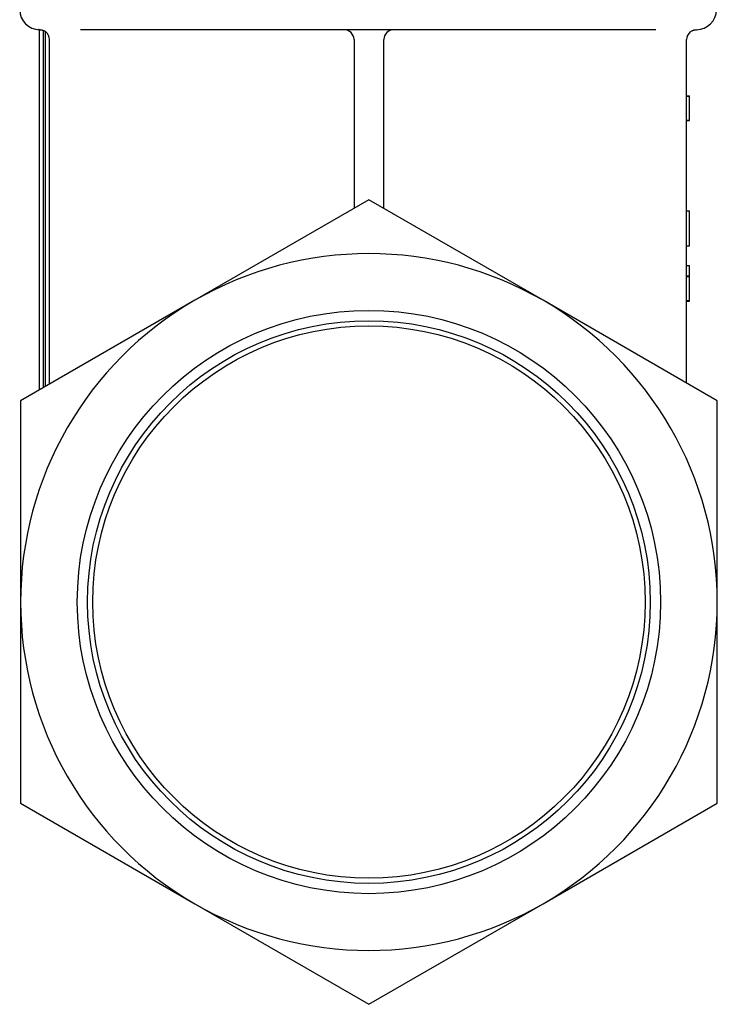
# Model space of a CAD drawing. Header units: millimetres. Extents: x 79 to 4005, y 5 to 463.
# Tile 10 of 15: x 417 to 487, y 145 to 243. Entities that reach past the tile are written whole.
import ezdxf

# ---------------------------------------------------------------- set-up
doc = ezdxf.new("R2010")
doc.units = ezdxf.units.MM
doc.layers.add('DETAIL', color=2, linetype='Continuous')

msp = doc.modelspace()

# ---------------------------------------------------------------- linework, layer by layer
at = {"layer": 'DETAIL'}
for p, q in [((419.108, 242.451), (419.062, 242.455)), ((419.174, 242.448), (419.081, 242.456)), ((419.174, 242.448), (419.108, 242.451)), ((419.174, 206.259), (419.174, 242.448)), ((419.174, 242.448), (419.175, 242.448)), ((419.575, 206.49), (419.575, 242.365)), ((481.073, 242.448), (423.277, 242.448)), ((419.775, 206.606), (419.775, 242.248)), ((420.175, 206.837), (420.175, 241.448)), ((450.763, 241.448), (450.763, 224.497)), ((453.763, 224.497), (453.763, 241.448)), ((484.175, 206.938), (484.175, 241.448)), ((484.175, 235.795), (484.475, 235.795)), ((484.175, 235.755), (484.475, 235.755)), ((484.475, 235.755), (484.475, 235.795)), ((484.475, 233.355), (484.475, 235.755)), ((484.175, 233.355), (484.475, 233.355)), ((484.175, 233.313), (484.475, 233.313)), ((484.475, 233.313), (484.475, 233.355)), ((452.263, 225.363), (434.763, 215.259)), ((469.763, 215.259), (452.263, 225.363)), ((484.175, 224.248), (484.475, 224.248)), ((484.475, 220.748), (484.475, 224.248)), ((484.175, 220.748), (484.475, 220.748)), ((484.175, 218.753), (484.475, 218.753)), ((484.475, 217.715), (484.475, 218.753)), ((484.175, 217.715), (484.475, 217.715)), ((484.175, 217.649), (484.475, 217.649)), ((484.475, 217.649), (484.475, 217.715)), ((484.475, 217.32), (484.475, 217.649)), ((484.475, 216.747), (484.475, 217.32)), ((484.475, 215.24), (484.475, 216.747)), ((434.763, 215.259), (417.263, 205.155)), ((487.263, 205.155), (469.763, 215.259)), ((484.175, 215.24), (484.475, 215.24)), ((484.175, 215.181), (484.475, 215.181)), ((484.475, 215.181), (484.475, 215.24)), ((417.263, 205.155), (417.263, 184.948)), ((487.263, 184.948), (487.263, 205.155)), ((417.263, 184.948), (417.263, 164.741)), ((487.263, 164.741), (487.263, 184.948)), ((417.263, 164.741), (434.763, 154.637)), ((469.763, 154.637), (487.263, 164.741)), ((434.763, 154.637), (452.263, 144.534)), ((452.263, 144.534), (469.763, 154.637))]:
    msp.add_line(p, q, dxfattribs=at)
at = {"layer": 'DETAIL', "flags": 128}
for points in [[(419.22, 242.447), (419.217, 242.447), (419.214, 242.447), (419.211, 242.448), (419.208, 242.448), (419.205, 242.448), (419.202, 242.448), (419.2, 242.448), (419.198, 242.448), (419.195, 242.448), (419.193, 242.448), (419.191, 242.448), (419.189, 242.448), (419.187, 242.448), (419.186, 242.448), (419.184, 242.448), (419.182, 242.448), (419.181, 242.448), (419.18, 242.448), (419.179, 242.448), (419.178, 242.448), (419.177, 242.448), (419.176, 242.448), (419.175, 242.448), (419.175, 242.448)], [(419.22, 242.447), (419.231, 242.447), (419.243, 242.446), (419.257, 242.445), (419.271, 242.444), (419.287, 242.442), (419.304, 242.44), (419.322, 242.437), (419.341, 242.434), (419.362, 242.431), (419.383, 242.426), (419.406, 242.421), (419.43, 242.415), (419.455, 242.408), (419.482, 242.4), (419.509, 242.391), (419.538, 242.381), (419.568, 242.369), (419.6, 242.357), (419.632, 242.342), (419.665, 242.325), (419.7, 242.306), (419.735, 242.283), (419.77, 242.258), (419.807, 242.229)], [(484.544, 242.224), (484.593, 242.262), (484.641, 242.294), (484.688, 242.322), (484.732, 242.345), (484.775, 242.365), (484.815, 242.381), (484.854, 242.395), (484.89, 242.407), (484.924, 242.417), (484.956, 242.425), (484.986, 242.431), (485.014, 242.436), (485.04, 242.439), (485.063, 242.442), (485.084, 242.444), (485.103, 242.446), (485.12, 242.447), (485.135, 242.448), (485.147, 242.449), (485.157, 242.45), (485.165, 242.45), (485.17, 242.45), (485.174, 242.45), (485.175, 242.45)]]:
    msp.add_lwpolyline(points, dxfattribs=at)
at = {"layer": 'DETAIL'}
for radius in [29.3, 28.265, 27.745]:
    msp.add_circle((452.263, 184.948), radius, dxfattribs=at)
for centre, radius, start, end in [((419.175, 244.448), 2, 180, 269.97078), ((485.175, 244.448), 2, 270, 0), ((449.763, 241.448), 1, 0, 90), ((454.763, 241.448), 1, 90, 180), ((419.175, 241.448), 1, 0, 50.88167), ((485.175, 241.448), 1, 129.11833, 180), ((452.263, 184.948), 35, 60, 120), ((452.263, 184.948), 35, 120, 180), ((452.263, 184.948), 35, 0, 60), ((452.263, 184.948), 35, 180, 240), ((452.263, 184.948), 35, 300, 0), ((452.263, 184.948), 35, 240, 300)]:
    msp.add_arc(centre, radius, start, end, dxfattribs=at)

doc.saveas('drawing.dxf')
